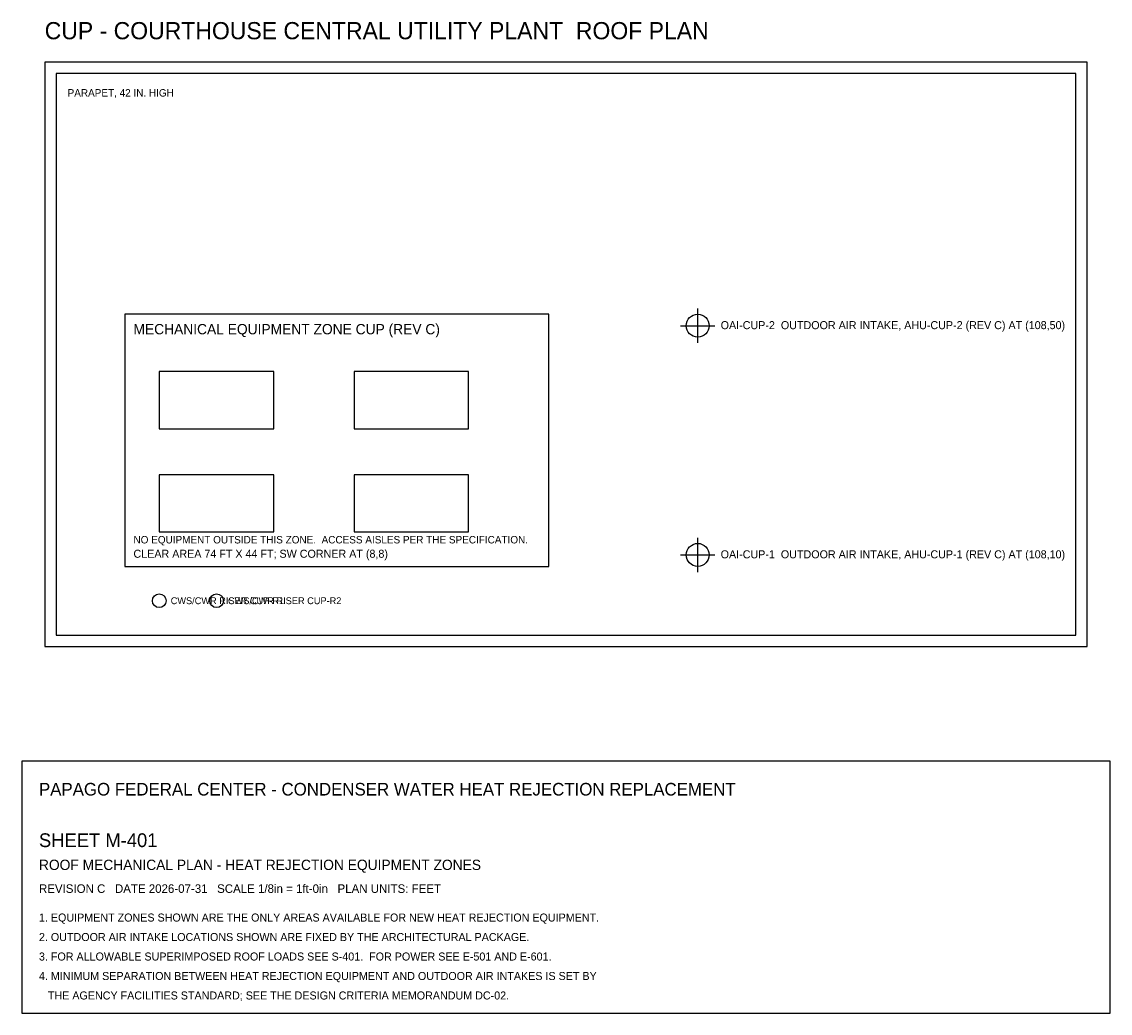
# Model space of a CAD drawing. Header units: feet. Extents: x -10 to 180, y -70 to 507.
# Tile 1 of 2: x -10 to 180, y -70 to 103. Entities that reach past the tile are written whole.
import ezdxf

# ---------------------------------------------------------------- set-up
doc = ezdxf.new("R2010")
doc.units = ezdxf.units.FT
for name, color, linetype in [('A-ROOF-OTLN', 8, 'Continuous'), ('A-ROOF-PRPT', 8, 'Continuous'), ('G-ANNO', 7, 'Continuous'), ('G-TBLK', 7, 'Continuous'), ('M-CTWR-PLAN', 3, 'Continuous'), ('M-CWTR-RISR', 5, 'Continuous'), ('M-EQPM-INTK', 1, 'Continuous'), ('M-EQPM-ZONE', 3, 'Continuous')]:
    doc.layers.add(name, color=color, linetype=linetype)

msp = doc.modelspace()

# ---------------------------------------------------------------- linework, layer by layer
at = {"layer": 'A-ROOF-OTLN'}
msp.add_lwpolyline([(-6, -6), (176, -6), (176, 96), (-6, 96)], close=True, dxfattribs=at)
at = {"layer": 'A-ROOF-PRPT'}
msp.add_lwpolyline([(-4, -4), (174, -4), (174, 94), (-4, 94)], close=True, dxfattribs=at)
at = {"layer": 'G-TBLK'}
msp.add_lwpolyline([(-10, -70), (180, -70), (180, -26), (-10, -26)], close=True, dxfattribs=at)
at = {"layer": 'M-CTWR-PLAN'}
for points in [[(14, 32), (34, 32), (34, 42), (14, 42)], [(48, 32), (68, 32), (68, 42), (48, 42)], [(14, 14), (34, 14), (34, 24), (14, 24)], [(48, 14), (68, 14), (68, 24), (48, 24)]]:
    msp.add_lwpolyline(points, close=True, dxfattribs=at)
at = {"layer": 'M-CWTR-RISR'}
for centre in [(14, 2), (24, 2)]:
    msp.add_circle(centre, 1.2, dxfattribs=at)
at = {"layer": 'M-EQPM-INTK'}
for p, q in [((108, 47), (108, 53)), ((105, 50), (111, 50)), ((108, 7), (108, 13)), ((105, 10), (111, 10))]:
    msp.add_line(p, q, dxfattribs=at)
for centre in [(108, 50), (108, 10)]:
    msp.add_circle(centre, 2, dxfattribs=at)
at = {"layer": 'M-EQPM-ZONE'}
msp.add_lwpolyline([(8, 8), (82, 8), (82, 52), (8, 52)], close=True, dxfattribs=at)

# ---------------------------------------------------------------- texts
at = {"layer": 'G-ANNO'}
for s, height, p in [('CUP - COURTHOUSE CENTRAL UTILITY PLANT  ROOF PLAN', 3, (-6, 100)), ('PARAPET, 42 IN. HIGH', 1.3, (-2, 90))]:
    msp.add_text(s, height=height, dxfattribs=at).set_placement(p)
at = {"layer": 'G-TBLK'}
for s, height, p in [('PAPAGO FEDERAL CENTER - CONDENSER WATER HEAT REJECTION REPLACEMENT', 2.2, (-7, -32)), ('SHEET M-401', 2.4, (-7, -41)), ('ROOF MECHANICAL PLAN - HEAT REJECTION EQUIPMENT ZONES', 1.8, (-7, -45)), ('REVISION C   DATE 2026-07-31   SCALE 1/8in = 1ft-0in   PLAN UNITS: FEET', 1.5, (-7, -49)), ('1. EQUIPMENT ZONES SHOWN ARE THE ONLY AREAS AVAILABLE FOR NEW HEAT REJECTION EQUIPMENT.', 1.4, (-7, -54)), ('2. OUTDOOR AIR INTAKE LOCATIONS SHOWN ARE FIXED BY THE ARCHITECTURAL PACKAGE.', 1.4, (-7, -57.4)), ('3. FOR ALLOWABLE SUPERIMPOSED ROOF LOADS SEE S-401.  FOR POWER SEE E-501 AND E-601.', 1.4, (-7, -60.8)), ('4. MINIMUM SEPARATION BETWEEN HEAT REJECTION EQUIPMENT AND OUTDOOR AIR INTAKES IS SET BY', 1.4, (-7, -64.2)), ('   THE AGENCY FACILITIES STANDARD; SEE THE DESIGN CRITERIA MEMORANDUM DC-02.', 1.4, (-7, -67.6))]:
    msp.add_text(s, height=height, dxfattribs=at).set_placement(p)
at = {"layer": 'M-CWTR-RISR'}
for s, p in [('CWS/CWR RISER CUP-R1', (16, 1.4)), ('CWS/CWR RISER CUP-R2', (26, 1.4))]:
    msp.add_text(s, height=1.2, dxfattribs=at).set_placement(p)
at = {"layer": 'M-EQPM-INTK'}
for s, p in [('OAI-CUP-2  OUTDOOR AIR INTAKE, AHU-CUP-2 (REV C) AT (108,50)', (112, 49.4)), ('OAI-CUP-1  OUTDOOR AIR INTAKE, AHU-CUP-1 (REV C) AT (108,10)', (112, 9.4))]:
    msp.add_text(s, height=1.4, dxfattribs=at).set_placement(p)
at = {"layer": 'M-EQPM-ZONE'}
for s, height, p in [('MECHANICAL EQUIPMENT ZONE CUP (REV C)', 1.8, (9.5, 48.5)), ('NO EQUIPMENT OUTSIDE THIS ZONE.  ACCESS AISLES PER THE SPECIFICATION.', 1.3, (9.5, 12)), ('CLEAR AREA 74 FT X 44 FT; SW CORNER AT (8,8)', 1.4, (9.5, 9.5))]:
    msp.add_text(s, height=height, dxfattribs=at).set_placement(p)

doc.saveas('drawing.dxf')
